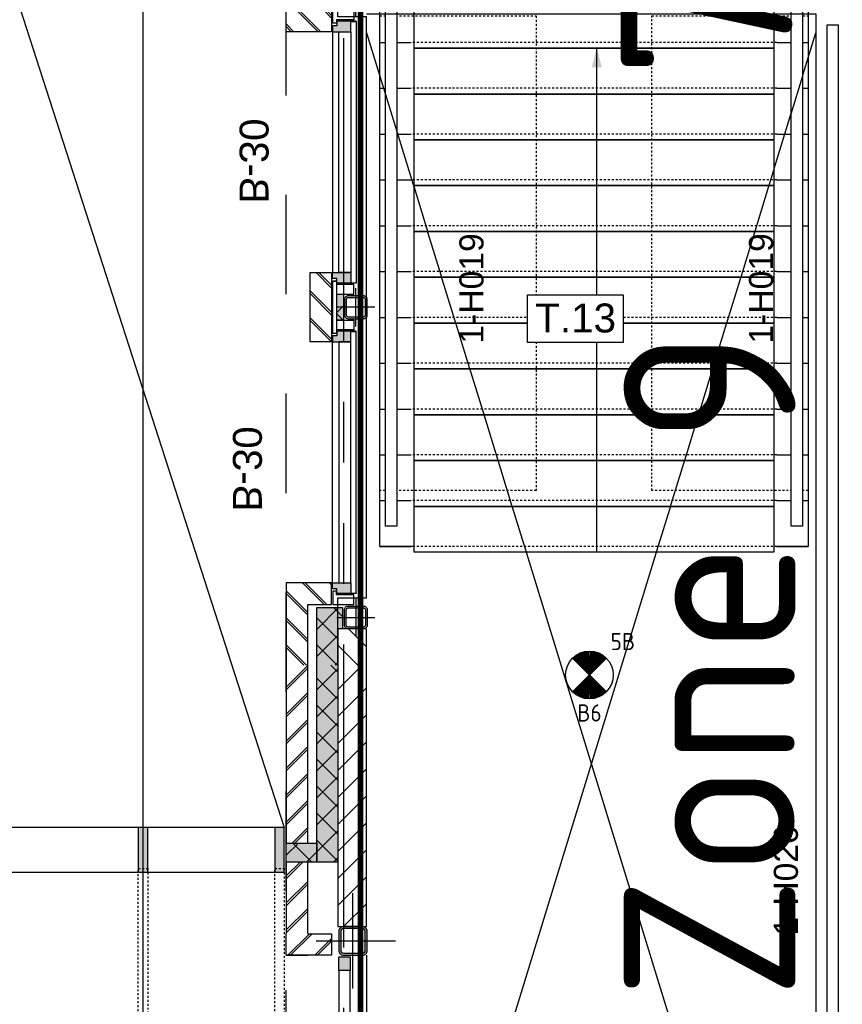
# Model space of a CAD drawing. Header units: millimetres. Extents: x -38031 to 110605, y -22066 to 88711.
# Tile 127 of 150: x 72464 to 76774, y 28499 to 33657. Entities that reach past the tile are written whole.
import ezdxf
from ezdxf.enums import TextEntityAlignment as Align

# ---------------------------------------------------------------- set-up
doc = ezdxf.new("R2010")
doc.units = ezdxf.units.MM
doc.header["$LTSCALE"] = 50
doc.set_wipeout_variables(frame=1)
for name, pattern in [('HIDDEN', [9.525, 6.35, -3.175]), ('PHANTOM', [63.5, 31.75, -6.35, 6.35, -6.35, 6.35, -6.35]), ('STYLE_01', [0.41664, 0.20828, -0.20836]), ('STYLE_06', [1.04164, 0.625, -0.20828, 0.06943, -0.13893])]:
    doc.linetypes.add(name, pattern=pattern)
for name, color, linetype in [('AB$1A---_ATTRIB025', 8, 'Continuous'), ('AB$1A---_ATTRIB035', 8, 'Continuous'), ('AL$1A---_ALGEMEEN', 8, 'Continuous'), ('AM$1A---_ARCERING', 8, 'Continuous'), ('AT$1A---_TEKST100', 8, 'Continuous'), ('Bouwkundig', 8, 'Continuous'), ('brandscheiding', 5, 'HIDDEN'), ('EL6311--nv', 3, 'Continuous'), ('Kastenscheiding', 4, 'PHANTOM'), ('stramien', 1, 'Continuous')]:
    doc.layers.add(name, color=color, linetype=linetype)
doc.styles.add('Arial', font='ARIAL.TTF')
doc.styles.add('BURO-018', font='iso.shx', dxfattribs={"height": 90})
doc.styles.get("Standard").update_dxf_attribs({"font": 'iso.shx'})
pattern_1 = [(135, (0, 0), (1.41421356, 1.41421356), []), (45, (5.9868, -5.9868), (1.41421356, -1.41421356), [])]
pattern_2 = [(45, (0, 0), (1.41421356, -1.41421356), []), (45, (0.1414, -0.1414), (1.41421356, -1.41421356), [])]
pattern_3 = [(45, (0, 0), (70.7107, -70.7107), []), (45, (7.07, -7.07), (70.7107, -70.7107), [])]
pattern_4 = [(135, (0, 0), (70.7107, 70.7107), []), (45, (299.34, -299.34), (70.7107, -70.7107), [])]
pattern_5 = [(45, (0, 0), (70.7107, -70.7107), [])]

# ---------------------------------------------------------------- blocks, each defined once
blk = doc.blocks.new('Group-36')
at = {"color": 0}
blk.add_wipeout([(17489.092, 14034.992), (13075, 14034.992), (13075, 614.992), (17489, 614.992), (17489, 848.992), (13309, 848.992), (13309, 13800.992), (17489, 13800.992)], dxfattribs=at).dxf.layer = 'AL$1A---_ALGEMEEN'
at = {"layer": 'AM$1A---_ARCERING', "linetype": 'Continuous', "lineweight": 0}
for points in [[(16774, 848.992), (16724, 848.992), (16724, 614.992), (16774, 614.992)], [(17489, 848.992), (17439, 848.992), (17439, 614.992), (17489, 614.992)]]:
    blk.add_hatch(color=256, dxfattribs=at).paths.add_polyline_path(points)
at = {"layer": 'AL$1A---_ALGEMEEN', "color": 0}
blk.add_line((13309, 13800.992), (17489, 848.992), dxfattribs=at)
for points in [[(17489.092, 14034.992), (13075, 14034.992), (13075, 614.992), (17489, 614.992), (17489, 848.992), (13309, 848.992), (13309, 13800.992), (17489, 13800.992)], [(16774, 848.992), (16724, 848.992), (16724, 614.992), (16774, 614.992)], [(17489, 848.992), (17439, 848.992), (17439, 614.992), (17489, 614.992)]]:
    blk.add_lwpolyline(points, close=True, dxfattribs=at)
blk = doc.blocks.new('24-trap-school-trede')
at = {"color": 0}
blk.add_wipeout([(-942.5, 240), (942.5, 240), (942.5, 0), (-942.5, 0)], dxfattribs=at).dxf.layer = 'AL$1A---_ALGEMEEN'
at = {"layer": 'AL$1A---_ALGEMEEN', "color": 0}
for p, q in [((-1122.5, 30), (-957.5, 30)), ((957.5, 30), (1122.5, 30))]:
    blk.add_line(p, q, dxfattribs=at)
at = {"layer": 'AL$1A---_ALGEMEEN', "color": 0, "linetype": 'STYLE_01'}
blk.add_line((957.5, 30), (-957.5, 30), dxfattribs=at)
at = {"layer": 'AL$1A---_ALGEMEEN', "color": 0}
blk.add_lwpolyline([(-942.5, 240), (942.5, 240), (942.5, 0), (-942.5, 0)], close=True, dxfattribs=at)
blk = doc.blocks.new('24-trap b_2200 12x240 boven-p')
at = {"layer": 'AL$1A---_ALGEMEEN', "color": 0}
blk.add_blockref('24-trap-school-trede', (-1152.5, -170), dxfattribs=at)
blk.add_lwpolyline([(-30, 100), (-30, -2780), (-2275, -2780), (-2275, 100)], close=True, dxfattribs=at)
blk.add_blockref('24-trap-school-trede', (-1152.5, -410), dxfattribs=at)
blk.add_solid([(-1137.5, -170), (-1110.7, -270), (-1164.3, -270)], dxfattribs=at)
blk.add_blockref('24-trap-school-trede', (-1152.5, -650), dxfattribs=at)
blk.add_blockref('24-trap-school-trede', (-1152.5, -890), dxfattribs=at)
blk.add_blockref('24-trap-school-trede', (-1152.5, -1130), dxfattribs=at)
blk.add_blockref('24-trap-school-trede', (-1152.5, -1370), dxfattribs=at)
blk.add_blockref('24-trap-school-trede', (-1152.5, -1610), dxfattribs=at)
blk.add_blockref('24-trap-school-trede', (-1152.5, -1850), dxfattribs=at)
blk.add_blockref('24-trap-school-trede', (-1152.5, -2090), dxfattribs=at)
blk.add_blockref('24-trap-school-trede', (-1152.5, -2330), dxfattribs=at)
blk.add_blockref('24-trap-school-trede', (-1152.5, -2570), dxfattribs=at)
at = {"layer": 'AL$1A---_ALGEMEEN', "color": 0, "linetype": 'STYLE_01'}
for points in [[(-1455, 0), (-1455, -2487.3), (-2275, -2487.3), (-2275, 0)], [(-30, 0), (-30, -2487.3), (-850, -2487.3), (-850, 0)]]:
    blk.add_lwpolyline(points, close=True, dxfattribs=at)
at = {"layer": 'AL$1A---_ALGEMEEN', "color": 0}
blk.add_blockref('24-trap-school-trede', (-1152.5, -2810), dxfattribs=at)
blk.add_line((-1137.5, -2810), (-1137.5, -170), dxfattribs=at)
at = {"color": 0}
for points in [[(-2185, 50), (-2185, -2672.9), (-2245, -2672.9), (-2245, 50)], [(-60, 50), (-60, -2672.9), (-120, -2672.9), (-120, 50)]]:
    blk.add_wipeout(points, dxfattribs=at).dxf.layer = 'AL$1A---_ALGEMEEN'
at = {"layer": 'AL$1A---_ALGEMEEN', "color": 0}
for points in [[(-2185, 50), (-2185, -2672.9), (-2245, -2672.9), (-2245, 50)], [(-60, 50), (-60, -2672.9), (-120, -2672.9), (-120, 50)]]:
    blk.add_lwpolyline(points, close=True, dxfattribs=at)
blk = doc.blocks.new('Group-74')
at = {"layer": 'AL$1A---_ALGEMEEN', "color": 0}
blk.add_line((17919, 180.5), (17919, -1581.5), dxfattribs=at)
at = {"color": 0}
for points in [[(17613, 293.5), (17737, 293.5), (17737, 180.5), (17499, 180.5), (17499, 293.5)], [(17774, 100), (17774, -1501), (17834, -1501), (17834, 100)], [(17613, -1694.5), (17737, -1694.5), (17737, -1581.5), (17499, -1581.5), (17499, -1694.5)]]:
    blk.add_wipeout(points, dxfattribs=at).dxf.layer = 'AL$1A---_ALGEMEEN'
at = {"layer": 'AM$1A---_ARCERING', "linetype": 'Continuous', "lineweight": 5}
h = blk.add_hatch(dxfattribs=at)
h.set_pattern_fill('BAKSTEEN', color=256, style=0, pattern_type=2)
h.set_pattern_definition(pattern_3)
edge = h.paths.add_edge_path()
edge.add_line((17613, 293.5), (17737, 293.5))
edge.add_line((17737, 293.5), (17737, 180.5))
edge.add_line((17737, 180.5), (17499, 180.5))
edge.add_line((17499, 180.5), (17499, 293.5))
at = {"layer": 'AM$1A---_ARCERING', "linetype": 'Continuous', "lineweight": 0}
for points in [[(17774, 172.5), (17834, 172.5), (17834, 100), (17774, 100)], [(17774, -1501), (17834, -1501), (17834, -1573.5), (17774, -1573.5)]]:
    blk.add_hatch(color=256, dxfattribs=at).paths.add_polyline_path(points)
at = {"layer": 'AM$1A---_ARCERING', "linetype": 'Continuous', "lineweight": 5}
h = blk.add_hatch(dxfattribs=at)
h.set_pattern_fill('BAKSTEEN', color=256, style=0, pattern_type=2)
h.set_pattern_definition(pattern_3)
edge = h.paths.add_edge_path()
edge.add_line((17613, -1694.5), (17737, -1694.5))
edge.add_line((17737, -1694.5), (17737, -1581.5))
edge.add_line((17737, -1581.5), (17499, -1581.5))
edge.add_line((17499, -1581.5), (17499, -1694.5))
at = {"layer": 'AL$1A---_ALGEMEEN', "color": 0}
for p, q in [((17774, 100), (17774, -1501)), ((17834, -1501), (17834, 100))]:
    blk.add_line(p, q, dxfattribs=at)
for points in [[(17613, 293.5), (17737, 293.5), (17737, 180.5), (17499, 180.5), (17499, 293.5)], [(17613, -1694.5), (17737, -1694.5), (17737, -1581.5), (17499, -1581.5), (17499, -1694.5)]]:
    blk.add_lwpolyline(points, dxfattribs=at)
for points in [[(17774, 172.5), (17834, 172.5), (17834, 100), (17774, 100)], [(17774, -1501), (17834, -1501), (17834, -1573.5), (17774, -1573.5)]]:
    blk.add_lwpolyline(points, close=True, dxfattribs=at)
blk = doc.blocks.new('zijdetail kozijn midden')
at = {"color": 0}
blk.add_wipeout([(113, -117), (63, -117), (63, -25), (44, -25), (44, -7), (113, -7), (113, -25), (113, -57), (113, -71.9)], dxfattribs=at).dxf.layer = 'AL$1A---_ALGEMEEN'
at = {"layer": 'AM$1A---_ARCERING', "linetype": 'Continuous', "lineweight": 0}
blk.add_hatch(color=256, dxfattribs=at).paths.add_polyline_path([(54.2, -100), (54.2, -128), (56, -128), (56, -28), (31, -28), (31, -5), (0, -5), (0, -100), (22, -100)])
at = {"layer": 'AL$1A---_ALGEMEEN', "color": 0}
for points in [[(54.2, -100), (54.2, -128), (56, -128), (56, -28), (31, -28), (31, -5), (0, -5), (0, -100), (22, -100)], [(113, -117), (63, -117), (63, -25), (44, -25), (44, -7), (113, -7), (113, -25), (113, -57), (113, -71.9)]]:
    blk.add_lwpolyline(points, close=True, dxfattribs=at)
blk = doc.blocks.new('st.k-120x120')
at = {"layer": 'AM$1A---_ARCERING', "linetype": 'Continuous', "lineweight": 0}
h = blk.add_hatch(color=256, dxfattribs=at)
edge = h.paths.add_edge_path()
edge.add_line((-40, -60), (40, -60))
edge.add_arc((40, -40), 20, 270, 360)
edge.add_line((60, -40), (60, 40))
edge.add_arc((40, 40), 20, 0, 90)
edge.add_line((40, 60), (-40, 60))
edge.add_arc((-40, 40), 20, 90, 180)
edge.add_line((-60, 40), (-60, -40))
edge.add_arc((-40, -40), 20, 180, 270)
edge = h.paths.add_edge_path(flags=16)
edge.add_line((-40, -50), (40, -50))
edge.add_arc((40, -40), 10, 270, 360)
edge.add_line((50, -40), (50, 40))
edge.add_arc((40, 40), 10, 0, 90)
edge.add_line((40, 50), (-40, 50))
edge.add_arc((-40, 40), 10, 90, 180)
edge.add_line((-50, 40), (-50, -40))
edge.add_arc((-40, -40), 10, 180, 270)
at = {"layer": 'AL$1A---_ALGEMEEN', "color": 0}
for p, q in [((0, 100), (0, -100)), ((-100, 0), (100, 0))]:
    blk.add_line(p, q, dxfattribs=at)
at = {"layer": 'AL$1A---_ALGEMEEN', "color": 0, "flags": 128}
blk.add_lwpolyline([(-40, -60), (40, -60, 0.414214), (60, -40), (60, 40, 0.414214), (40, 60), (-40, 60, 0.414214), (-60, 40), (-60, -40, 0.414214), (-40, -60, 0.414214)], format="xyb", dxfattribs=at)
blk.add_lwpolyline([(-40, -50), (40, -50, 0.414214), (50, -40), (50, 40, 0.414214), (40, 50), (-40, 50, 0.414214), (-50, 40), (-50, -40, 0.414214)], format="xyb", close=True, dxfattribs=at)
blk = doc.blocks.new('31x_staal-bg-2x mk124-p')
at = {"layer": 'AM$1A---_ARCERING', "linetype": 'Continuous', "lineweight": 0}
blk.add_hatch(color=256, dxfattribs=at).paths.add_polyline_path([(-3017, -270), (-3017, -295), (-3128.5, -295), (-3128.5, -270), (-3318.5, -270), (-3318.5, -160), (-3017, -160)])
at = {"layer": 'AM$1A---_ARCERING', "linetype": 'Continuous', "lineweight": 5}
h = blk.add_hatch(dxfattribs=at)
h.set_pattern_fill('ISOLATIE', color=256, style=0, pattern_type=2)
h.set_pattern_definition(pattern_4)
h.paths.add_polyline_path([(-3017, -270), (-3017, -295), (-3128.5, -295), (-3128.5, -270), (-3318.5, -270), (-3318.5, -160), (-3017, -160)])
at = {"layer": 'AL$1A---_ALGEMEEN', "color": 0, "flags": 128}
for points in [[(-3318.5, -160), (-3017, -160), (-3017, -270)], [(-3017, -270), (-3017, -295), (-3128.5, -295), (-3128.5, -270), (-3318.5, -270)]]:
    blk.add_lwpolyline(points, dxfattribs=at)
at = {"layer": 'AL$1A---_ALGEMEEN', "color": 0}
for points in [[(-1625, -276), (-2887, -276), (-2887, -338), (-1625, -338)], [(-1262, -276), (0, -276), (0, -338), (-1262, -338)]]:
    blk.add_lwpolyline(points, close=True, dxfattribs=at)
at = {"layer": 'AL$1A---_ALGEMEEN', "color": 0, "rotation": 90}
blk.add_blockref('st.k-120x120', (-1443.5, -365), dxfattribs=at)
at = {"layer": 'AL$1A---_ALGEMEEN', "color": 0, "xscale": -1}
blk.add_blockref('zijdetail kozijn midden', (-2887, -238), dxfattribs=at)
at = {"layer": 'AL$1A---_ALGEMEEN', "color": 0}
blk.add_blockref('zijdetail kozijn midden', (0, -238), dxfattribs=at)
for p, q in [((0, -243), (-1262, -243)), ((-2941.2, -366), (-1570.8, -366)), ((54.2, -366), (-1316.2, -366))]:
    blk.add_line(p, q, dxfattribs=at)
blk.add_lwpolyline([(-3318.5, -270), (-2965, -270), (-2965, -420), (-1547, -420.1), (78, -420), (78, -270), (431.5, -270)], dxfattribs=at)
at = {"color": 0}
for points in [[(0, -238), (0, 0), (431.5, 0), (431.5, -113), (113, -113), (113, -238)], [(-1625, -125), (-1262, -125), (-1262, -238), (-1625, -238)], [(-3128.5, -270), (-3318.5, -270), (-3318.5, -420), (-3128.5, -420)]]:
    blk.add_wipeout(points, dxfattribs=at).dxf.layer = 'AL$1A---_ALGEMEEN'
at = {"layer": 'AM$1A---_ARCERING', "linetype": 'Continuous', "lineweight": 5}
h = blk.add_hatch(dxfattribs=at)
h.set_pattern_fill('BAKSTEEN', color=256, style=0, pattern_type=2)
h.set_pattern_definition(pattern_3)
h.paths.add_polyline_path([(0, -238), (0, 0), (431.5, 0), (431.5, -113), (113, -113), (113, -238)])
h = blk.add_hatch(dxfattribs=at)
h.set_pattern_fill('BAKSTEEN', color=256, style=0, pattern_type=2)
h.set_pattern_definition(pattern_3)
h.paths.add_polyline_path([(-1625, -125), (-1262, -125), (-1262, -238), (-1625, -238)])
at = {"layer": 'AM$1A---_ARCERING', "linetype": 'Continuous', "lineweight": 0}
for points in [[(431.5, -270), (241.5, -270), (241.5, -295), (130, -295), (130, -160), (431.5, -160)], [(-1512, -263), (-1375, -263), (-1375, -300), (-1512, -300)]]:
    blk.add_hatch(color=256, dxfattribs=at).paths.add_polyline_path(points)
at = {"layer": 'AM$1A---_ARCERING', "linetype": 'Continuous', "lineweight": 5}
h = blk.add_hatch(dxfattribs=at)
h.set_pattern_fill('ISOLATIE', color=256, style=0, pattern_type=2)
h.set_pattern_definition(pattern_4)
edge = h.paths.add_edge_path()
edge.add_line((431.5, -270), (241.5, -270))
edge.add_line((241.5, -270), (241.5, -295))
edge.add_line((241.5, -295), (130, -295))
edge.add_line((130, -295), (130, -160))
edge.add_line((130, -160), (431.5, -160))
h = blk.add_hatch(dxfattribs=at)
h.set_pattern_fill('KALKZANDSTEEN', color=256, style=0, pattern_type=2)
h.set_pattern_definition(pattern_5)
h.paths.add_polyline_path([(-3128.5, -270), (-3318.5, -270), (-3318.5, -420), (-3128.5, -420)])
h = blk.add_hatch(dxfattribs=at)
h.set_pattern_fill('ISOLATIE', color=256, style=0, pattern_type=2)
h.set_pattern_definition(pattern_4)
h.paths.add_polyline_path([(-1512, -263), (-1375, -263), (-1375, -300), (-1512, -300)])
at = {"layer": 'AL$1A---_ALGEMEEN', "color": 0}
for p, q in [((-2887, -243), (-1625, -243)), ((-3128.5, -270), (-3318.5, -270))]:
    blk.add_line(p, q, dxfattribs=at)
at = {"layer": 'AL$1A---_ALGEMEEN', "color": 0, "flags": 128}
for points in [[(0, -238), (0, 0), (431.5, 0)], [(431.5, -113), (113, -113), (113, -238), (0, -238)], [(-3318.5, -420), (-3128.5, -420), (-3128.5, -270)]]:
    blk.add_lwpolyline(points, dxfattribs=at)
at = {"layer": 'AL$1A---_ALGEMEEN', "color": 0}
for points in [[(-1625, -125), (-1262, -125), (-1262, -238), (-1625, -238)], [(-1512, -263), (-1375, -263), (-1375, -300), (-1512, -300)]]:
    blk.add_lwpolyline(points, close=True, dxfattribs=at)
blk.add_lwpolyline([(431.5, -270), (241.5, -270), (241.5, -295), (130, -295), (130, -160), (431.5, -160)], dxfattribs=at)
at = {"layer": 'AL$1A---_ALGEMEEN', "color": 0, "xscale": -1}
blk.add_blockref('st.k-120x120', (-3068.5, -365), dxfattribs=at)
at = {"layer": 'AL$1A---_ALGEMEEN', "color": 0}
blk.add_blockref('zijdetail kozijn midden', (-1625, -238), dxfattribs=at)
at = {"layer": 'AL$1A---_ALGEMEEN', "color": 0, "xscale": -1}
blk.add_blockref('zijdetail kozijn midden', (-1262, -238), dxfattribs=at)
at = {"color": 0}
for points in [[(-2887, -238), (-2887, 0), (-3318.5, 0), (-3318.5, -113), (-3000, -113), (-3000, -238)], [(241.5, -270), (431.5, -270), (431.5, -420), (241.5, -420)]]:
    blk.add_wipeout(points, dxfattribs=at).dxf.layer = 'AL$1A---_ALGEMEEN'
at = {"layer": 'AM$1A---_ARCERING', "linetype": 'Continuous', "lineweight": 5}
h = blk.add_hatch(dxfattribs=at)
h.set_pattern_fill('BAKSTEEN', color=256, style=0, pattern_type=2)
h.set_pattern_definition(pattern_3)
h.paths.add_polyline_path([(-2887, -238), (-2887, 0), (-3318.5, 0), (-3318.5, -113), (-3000, -113), (-3000, -238)])
h = blk.add_hatch(dxfattribs=at)
h.set_pattern_fill('KALKZANDSTEEN', color=256, style=0, pattern_type=2)
h.set_pattern_definition(pattern_5)
h.paths.add_polyline_path([(241.5, -270), (431.5, -270), (431.5, -420), (241.5, -420)])
at = {"layer": 'AL$1A---_ALGEMEEN', "color": 0}
blk.add_line((241.5, -270), (431.5, -270), dxfattribs=at)
at = {"layer": 'AL$1A---_ALGEMEEN', "color": 0, "flags": 128}
for points in [[(-2887, -238), (-2887, 0), (-3318.5, 0)], [(-3318.5, -113), (-3000, -113), (-3000, -238), (-2887, -238)], [(431.5, -420), (241.5, -420), (241.5, -270)]]:
    blk.add_lwpolyline(points, dxfattribs=at)
at = {"layer": 'AL$1A---_ALGEMEEN', "color": 0}
blk.add_blockref('st.k-120x120', (181.5, -365), dxfattribs=at)
at = {"color": 0}
blk.add_wipeout([(-1581, -245), (-1306, -245), (-1306, -263), (-1581, -263)], dxfattribs=at).dxf.layer = 'AL$1A---_ALGEMEEN'
at = {"layer": 'AM$1A---_ARCERING', "linetype": 'Continuous', "lineweight": 5}
h = blk.add_hatch(dxfattribs=at)
h.set_pattern_fill('1_100_LICHTE_WAND__', color=256, style=0, pattern_type=2)
h.set_pattern_definition([(0, (0, 0), (2e-14, -250), []), (0, (2e-15, -25), (2e-14, -250), []), (0, (3e-15, -50), (2e-14, -250), []), (0, (5e-15, -75), (2e-14, -250), []), (0, (6e-15, -100), (2e-14, -250), []), (0, (3e-14, -500), (2e-14, -250), [])])
h.paths.add_polyline_path([(-1581, -245), (-1306, -245), (-1306, -263), (-1581, -263)])
at = {"layer": 'AL$1A---_ALGEMEEN', "color": 0}
blk.add_lwpolyline([(-1581, -245), (-1306, -245), (-1306, -263), (-1581, -263)], close=True, dxfattribs=at)
blk = doc.blocks.new('trapcode')
at = {"layer": 'AL$1A---_ALGEMEEN', "color": 0, "flags": 1}
for tag, p in [('peil', (-250, -386)), ('onderdeel', (-250, -658.7))]:
    blk.add_attdef(tag, p, '', height=151.5, dxfattribs=at)
at = {"color": 0}
blk.add_wipeout([(-250, 136.8), (250, 136.8), (250, -113.2), (-250, -113.2)], dxfattribs=at).dxf.layer = 'AL$1A---_ALGEMEEN'
at = {"layer": 'AL$1A---_ALGEMEEN', "color": 0}
blk.add_lwpolyline([(-250, 136.8), (250, 136.8), (250, -113.2), (-250, -113.2)], close=True, dxfattribs=at)
at = {"layer": 'AL$1A---_ALGEMEEN', "color": 0, "style": 'Arial'}
blk.add_attdef('ruimtenummer', text='', height=151.5, dxfattribs=at).set_placement((1.7, 90.8), align=Align.TOP_CENTER)
blk = doc.blocks.new('txt- B-30')
at = {"color": 0}
blk.add_wipeout([(-223.3, -118.5), (223.3, -118.5), (223.3, 124.9), (-223.3, 124.9)], dxfattribs=at).dxf.layer = 'AL$1A---_ALGEMEEN'
at = {"layer": 'AT$1A---_TEKST100', "insert": (0, -112.2), "char_height": 151.525, "attachment_point": 8, "line_spacing_factor": 0.967741, "style": 'Arial'}
blk.add_mtext('{\\C256;\\lB-30}', dxfattribs=at)
blk = doc.blocks.new('Group-79')
at = {"layer": 'AL$1A---_ALGEMEEN', "color": 0}
blk.add_line((17925.8, -2638), (20274, 5012), dxfattribs=at)
blk = doc.blocks.new('hekmerk')
at = {"layer": 'AL$1A---_ALGEMEEN', "color": 0, "style": 'Arial'}
blk.add_attdef('stramiennummer', text='', height=126.3, dxfattribs=at).set_placement((0, 0), align=Align.BOTTOM_CENTER)
blk = doc.blocks.new('Group-85')
at = {"layer": 'AL$1A---_ALGEMEEN', "color": 0, "linetype": 'STYLE_01'}
for points in [[(16724, 635), (16774, 635), (16774, -2675), (16724, -2675)], [(17439, 635), (17489, 635), (17489, -2675), (17439, -2675)]]:
    blk.add_lwpolyline(points, close=True, dxfattribs=at)
blk = doc.blocks.new('Group-86')
at = {"layer": 'AL$1A---_ALGEMEEN', "color": 0}
blk.add_blockref('Group-85', (0, 0), dxfattribs=at)
blk = doc.blocks.new('st.k-150')
at = {"color": 0}
blk.add_wipeout([(-65, 64), (68.4, 64), (68.4, -69.4), (-65, -69.4)], dxfattribs=at).dxf.layer = 'AL$1A---_ALGEMEEN'
at = {"layer": 'AM$1A---_ARCERING', "linetype": 'Continuous', "lineweight": 0}
h = blk.add_hatch(color=256, dxfattribs=at)
edge = h.paths.add_edge_path()
edge.add_line((48.2, -75), (-48.2, -75))
edge.add_line((-48.2, -75), (-50, -75))
edge.add_arc((-50, -50), 25, 180, 270, ccw=False)
edge.add_line((-75, -50), (-75, -48.2))
edge.add_line((-75, -48.2), (-75, 48.2))
edge.add_line((-75, 48.2), (-75, 50))
edge.add_arc((-50, 50), 25, 90, 180, ccw=False)
edge.add_line((-50, 75), (-48.2, 75))
edge.add_line((-48.2, 75), (48.2, 75))
edge.add_line((48.2, 75), (50, 75))
edge.add_arc((50, 50), 25, 0, 90, ccw=False)
edge.add_line((75, 50), (75, 48.2))
edge.add_line((75, 48.2), (75, -48.2))
edge.add_line((75, -48.2), (75, -50))
edge.add_arc((50, -50), 25, -90, 0, ccw=False)
edge.add_line((50, -75), (48.2, -75))
edge = h.paths.add_edge_path(flags=16)
edge.add_line((48.2, -64.3), (-48.2, -64.3))
edge.add_line((-48.2, -64.3), (-49.3, -64.3))
edge.add_arc((-49.3, -49.3), 15, 180, 270, ccw=False)
edge.add_line((-64.3, -49.3), (-64.3, -48.2))
edge.add_line((-64.3, -48.2), (-64.3, 48.2))
edge.add_line((-64.3, 48.2), (-64.3, 49.3))
edge.add_arc((-49.3, 49.3), 15, 90, 180, ccw=False)
edge.add_line((-49.3, 64.3), (-48.2, 64.3))
edge.add_line((-48.2, 64.3), (48.2, 64.3))
edge.add_line((48.2, 64.3), (49.3, 64.3))
edge.add_arc((49.3, 49.3), 15, 0, 90, ccw=False)
edge.add_line((64.3, 49.3), (64.3, 48.2))
edge.add_line((64.3, 48.2), (64.3, -48.2))
edge.add_line((64.3, -48.2), (64.3, -49.3))
edge.add_arc((49.3, -49.3), 15, 270, 360, ccw=False)
edge.add_line((49.3, -64.3), (48.2, -64.3))
at = {"layer": 'AL$1A---_ALGEMEEN', "color": 0}
for p, q in [((0, 192.5), (0, -222.5)), ((250, 0), (-250, 0))]:
    blk.add_line(p, q, dxfattribs=at)
at = {"layer": 'AL$1A---_ALGEMEEN', "color": 0, "flags": 128}
blk.add_lwpolyline([(48.2, -75), (-48.2, -75), (-50, -75, -0.414214), (-75, -50), (-75, -48.2), (-75, 48.2), (-75, 50, -0.414214), (-50, 75), (-48.2, 75), (48.2, 75), (50, 75, -0.414214), (75, 50), (75, 48.2), (75, -48.2), (75, -50, -0.414214), (50, -75), (48.2, -75)], format="xyb", dxfattribs=at)
blk.add_lwpolyline([(48.2, -64.3), (-48.2, -64.3), (-49.3, -64.3, -0.414214), (-64.3, -49.3), (-64.3, -48.2), (-64.3, 48.2), (-64.3, 49.3, -0.414214), (-49.3, 64.3), (-48.2, 64.3), (48.2, 64.3), (49.3, 64.3, -0.414214), (64.3, 49.3), (64.3, 48.2), (64.3, -48.2), (64.3, -49.3, -0.414214), (49.3, -64.3)], format="xyb", close=True, dxfattribs=at)
blk = doc.blocks.new('200254 W 210e 19-03-2008')
at = {"layer": 'AM$1A---_ARCERING', "linetype": 'Continuous', "lineweight": 0}
blk.add_hatch(color=256, dxfattribs=at).paths.add_polyline_path([(20515.15, 3621.45), (20517.35, 3621.45), (20517.35, 3600.82), (20515.15, 3600.82)])
at = {"layer": 'AM$1A---_ARCERING', "linetype": 'Continuous', "lineweight": 5}
h = blk.add_hatch(dxfattribs=at)
h.set_pattern_fill('ISOLATIE', color=256, style=0, pattern_type=2)
h.set_pattern_definition(pattern_1)
h.paths.add_polyline_path([(20515.15, 3621.45), (20517.35, 3621.45), (20517.35, 3600.82), (20515.15, 3600.82)])
at = {"layer": 'AL$1A---_ALGEMEEN', "flags": 128}
blk.add_lwpolyline([(20517.35, 3621.45), (20517.35, 3600.82), (20515.15, 3600.82), (20515.15, 3621.45)], dxfattribs=at)
at = {"layer": 'AL$1A---_ALGEMEEN', "xscale": 0.02, "yscale": 0.02, "zscale": 0.02}
for name, p in [('Group-36', (20161.97, 3587.45)), ('24-trap b_2200 12x240 boven-p', (20567.25, 3689.49))]:
    blk.add_blockref(name, p, dxfattribs=at)
at = {"layer": 'AL$1A---_ALGEMEEN'}
ref = blk.add_blockref('hekmerk', (20566.33, 3598.9), dxfattribs=dict(at, xscale=0.02, yscale=0.02, zscale=0.02, rotation=90))
ref.add_attrib('stramiennummer', '1-H020', dxfattribs={"layer": 'AB$1A---_ATTRIB025', "height": 2.525, "rotation": 90, "style": 'Arial'}).set_placement((20566.33, 3598.9), align=Align.BOTTOM_CENTER)
blk.add_wipeout([(20569.81, 3688.49), (20568.61, 3688.49), (20568.61, 3687.49), (20568.61, 3680.95), (20568.61, 3529.29), (20569.81, 3529.29)]).dxf.layer = 'AL$1A---_ALGEMEEN'
at = {"layer": 'AL$1A---_ALGEMEEN', "linetype": 'STYLE_01'}
blk.add_line((20511.95, 3556.16), (20511.95, 3912.08), dxfattribs=at)
at = {"layer": 'AL$1A---_ALGEMEEN'}
blk.add_lwpolyline([(20569.81, 3688.49), (20568.61, 3688.49), (20568.61, 3687.49), (20568.61, 3680.95), (20568.61, 3529.29), (20569.81, 3529.29)], close=True, dxfattribs=at)
at = {"layer": 'stramien', "linetype": 'STYLE_06', "ltscale": 50}
blk.add_line((20496.95, 2737.41), (20496.95, 3963.01), dxfattribs=at)
at = {"layer": 'AL$1A---_ALGEMEEN'}
ref = blk.add_blockref('hekmerk', (20533.38, 3660.92), dxfattribs=dict(at, xscale=0.02, yscale=0.02, zscale=0.02, rotation=90))
ref.add_attrib('stramiennummer', '1-H019', dxfattribs={"layer": 'AB$1A---_ATTRIB025', "height": 2.525, "rotation": 90, "style": 'Arial'}).set_placement((20533.38, 3660.92), align=Align.BOTTOM_CENTER)
ref = blk.add_blockref('hekmerk', (20563.73, 3660.92), dxfattribs=dict(at, xscale=0.02, yscale=0.02, zscale=0.02, rotation=90))
ref.add_attrib('stramiennummer', '1-H019', dxfattribs={"layer": 'AB$1A---_ATTRIB025', "height": 2.525, "rotation": 90, "style": 'Arial'}).set_placement((20563.73, 3660.92), align=Align.BOTTOM_CENTER)
at = {"layer": 'AL$1A---_ALGEMEEN', "xscale": -0.02, "yscale": 0.02, "zscale": 0.02, "rotation": 270}
blk.add_blockref('txt- B-30', (20508.57, 3642.01), dxfattribs=at)
blk.add_wipeout([(20520.35, 3621.45), (20517.35, 3621.45), (20517.35, 3594.06), (20520.35, 3594.06)]).dxf.layer = 'AL$1A---_ALGEMEEN'
at = {"layer": 'AM$1A---_ARCERING', "linetype": 'Continuous', "lineweight": 5}
h = blk.add_hatch(dxfattribs=at)
h.set_pattern_fill('KALKZANDSTEEN', color=256, style=0, pattern_type=2)
h.set_pattern_definition([(45, (0, 0), (1.41421356, -1.41421356), [])])
h.paths.add_polyline_path([(20520.35, 3621.45), (20517.35, 3621.45), (20517.35, 3594.06), (20520.35, 3594.06)])
at = {"layer": 'AL$1A---_ALGEMEEN'}
blk.add_lwpolyline([(20520.35, 3689.69), (20567.45, 3689.69), (20567.45, 3536.69), (20520.35, 3536.69)], dxfattribs=at)
at = {"layer": 'AL$1A---_ALGEMEEN', "flags": 128}
blk.add_lwpolyline([(20517.35, 3621.45), (20517.35, 3594.06), (20520.35, 3594.06), (20520.35, 3621.45)], dxfattribs=at)
for points in [[(20511.95, 3621.45), (20511.95, 3602.82), (20514.21, 3602.82), (20514.21, 3621.45)], [(20511.95, 3600.82), (20511.95, 3591.06), (20514.21, 3591.06), (20514.21, 3600.82)]]:
    blk.add_wipeout(points).dxf.layer = 'AL$1A---_ALGEMEEN'
at = {"layer": 'AM$1A---_ARCERING', "linetype": 'Continuous', "lineweight": 5}
h = blk.add_hatch(dxfattribs=at)
h.set_pattern_fill('BAKSTEEN', color=256, style=0, pattern_type=2)
h.set_pattern_definition(pattern_2)
edge = h.paths.add_edge_path()
edge.add_line((20511.95, 3621.45), (20511.95, 3602.82))
edge.add_line((20511.95, 3602.82), (20514.21, 3602.82))
edge.add_line((20514.21, 3602.82), (20514.21, 3621.45))
at = {"layer": 'AM$1A---_ARCERING', "linetype": 'Continuous', "lineweight": 0}
blk.add_hatch(color=256, dxfattribs=at).paths.add_polyline_path([(20511.95, 3602.82), (20515.15, 3602.82), (20515.15, 3600.82), (20511.95, 3600.82)])
at = {"layer": 'AM$1A---_ARCERING', "linetype": 'Continuous', "lineweight": 5}
h = blk.add_hatch(dxfattribs=at)
h.set_pattern_fill('ISOLATIE', color=256, style=0, pattern_type=2)
h.set_pattern_definition(pattern_1)
h.paths.add_polyline_path([(20511.95, 3602.82), (20515.15, 3602.82), (20515.15, 3600.82), (20511.95, 3600.82)])
h = blk.add_hatch(dxfattribs=at)
h.set_pattern_fill('BAKSTEEN', color=256, style=0, pattern_type=2)
h.set_pattern_definition(pattern_2)
h.paths.add_polyline_path([(20511.95, 3600.82), (20511.95, 3591.06), (20514.21, 3591.06), (20514.21, 3600.82)])
at = {"layer": 'AL$1A---_ALGEMEEN'}
blk.add_lwpolyline([(20511.95, 3621.45), (20511.95, 3602.82), (20514.21, 3602.82), (20514.21, 3621.45)], dxfattribs=at)
for points in [[(20511.95, 3602.82), (20515.15, 3602.82), (20515.15, 3600.82), (20511.95, 3600.82)], [(20511.95, 3600.82), (20511.95, 3591.06), (20514.21, 3591.06), (20514.21, 3600.82)]]:
    blk.add_lwpolyline(points, close=True, dxfattribs=at)
at = {"layer": 'AL$1A---_ALGEMEEN', "xscale": 0.02, "yscale": 0.02, "zscale": 0.02}
blk.add_blockref('Group-74', (20161.97, 3587.45), dxfattribs=at)
at = {"layer": 'AL$1A---_ALGEMEEN'}
blk.add_line((20520.35, 3687.69), (20567.45, 3534.69), dxfattribs=at)
at = {"layer": 'AL$1A---_ALGEMEEN', "xscale": 0.02, "yscale": 0.02, "zscale": 0.02, "rotation": 90}
blk.add_blockref('31x_staal-bg-2x mk124-p', (20511.95, 3687.82), dxfattribs=at)
at = {"layer": 'AL$1A---_ALGEMEEN'}
ref = blk.add_blockref('trapcode', (20542.25, 3657.52), dxfattribs=dict(at, xscale=0.02, yscale=0.02, zscale=0.02))
ref.add_attrib('ruimtenummer', 'T.13', dxfattribs={"layer": 'AB$1A---_ATTRIB035', "height": 3.03, "style": 'Arial'}).set_placement((20542.28, 3659.34), align=Align.TOP_CENTER)
at = {"layer": 'AL$1A---_ALGEMEEN', "xscale": 0.02, "yscale": 0.02, "zscale": 0.02}
blk.add_blockref('Group-79', (20161.97, 3587.45), dxfattribs=at)
at = {"layer": 'AL$1A---_ALGEMEEN', "xscale": -0.02, "yscale": 0.02, "zscale": 0.02, "rotation": 270}
blk.add_blockref('txt- B-30', (20509.27, 3674.26), dxfattribs=at)
at = {"layer": 'AL$1A---_ALGEMEEN', "xscale": 0.02, "yscale": 0.02, "zscale": 0.02}
blk.add_blockref('Group-86', (20161.97, 3587.45), dxfattribs=at)
at = {"layer": 'AL$1A---_ALGEMEEN', "xscale": -0.02, "yscale": 0.02, "zscale": 0.02, "rotation": 90}
blk.add_blockref('st.k-150', (20518.95, 3592.56), dxfattribs=at)
blk = doc.blocks.new('E00018')
at = {"color": 0, "linetype": 'Continuous'}
for p, q in [((-1.77, -1.77), (1.77, 1.77)), ((1.77, -1.77), (-1.77, 1.77))]:
    blk.add_line(p, q, dxfattribs=at)
at = {"color": 0, "linetype": 'Continuous', "const_width": 2.5}
for points in [[(-0.88, 0.88, -0.198912), (0, 1.25, -0.198912), (0.88, 0.88, -1)], [(-0.88, -0.88, 0.198912), (0, -1.25, 0.198912), (0.88, -0.88, 1)]]:
    blk.add_lwpolyline(points, format="xyb", dxfattribs=at)
blk = doc.blocks.new('1115B3A-NO1')
at = {"color": 0, "linetype": 'Continuous'}
blk.add_circle((0, 0), 2.5, dxfattribs=at)
at = {"color": 0, "zscale": 100}
blk.add_blockref('E00018', (0, 0), dxfattribs=at)
at = {"color": 0, "linetype": 'Continuous', "style": 'BURO-018'}
for tag, p in [('E_GKAST', (0, 8)), ('E_GROEP', (0, 5)), ('E_SGROEP', (4.5, 5)), ('E_ARMCODE', (0, 0)), ('E_SLET', (4.5, -1))]:
    blk.add_attdef(tag, text='', height=1.8, dxfattribs=at).set_placement(p, align=Align.MIDDLE)

msp = doc.modelspace()

# ---------------------------------------------------------------- block references
at = {"layer": 'Bouwkundig', "xscale": 50, "yscale": 50, "zscale": 50}
msp.add_blockref('200254 W 210e 19-03-2008', (-951737.5, -150797.3), dxfattribs=at)

# ---------------------------------------------------------------- next in the draw order: linework, layer by layer
at = {"layer": 'brandscheiding', "const_width": 30}
msp.add_lwpolyline([(74241.3, 25565.7), (78677.9, 25473.1), (78677.9, 42566.5), (74249.2, 42659.2), (74249.2, 25540.5)], dxfattribs=at)
at = {"layer": 'Kastenscheiding'}
msp.add_line((74159.9, 46259.4), (74159.9, 25693.4), dxfattribs=at)

# ---------------------------------------------------------------- next in the draw order: block references
at = {"layer": 'EL6311--nv', "color": 0}
ref = msp.add_blockref('1115B3A-NO1', (75448.9, 30224), dxfattribs=dict(at, xscale=50, yscale=50, zscale=50))
ref.add_attrib('E_ARMCODE', 'B6', dxfattribs={"layer": '0', "color": 1, "linetype": 'Continuous', "height": 90, "style": 'BURO-018'}).set_placement((75448.9, 30025), align=Align.MIDDLE)
ref.add_attrib('E_GROEP', '5B', dxfattribs={"layer": '0', "color": 1, "linetype": 'Continuous', "height": 90, "style": 'BURO-018'}).set_placement((75623.9, 30399), align=Align.MIDDLE)

# ---------------------------------------------------------------- next in the draw order: texts
at = {"layer": 'brandscheiding', "style": 'BURO-018'}
for s, p in [('76m', (76512.1, 33356)), ('Zone 9', (76528.1, 28527.9))]:
    msp.add_text(s, height=900, rotation=90, dxfattribs=at).set_placement(p)

doc.saveas('drawing.dxf')
